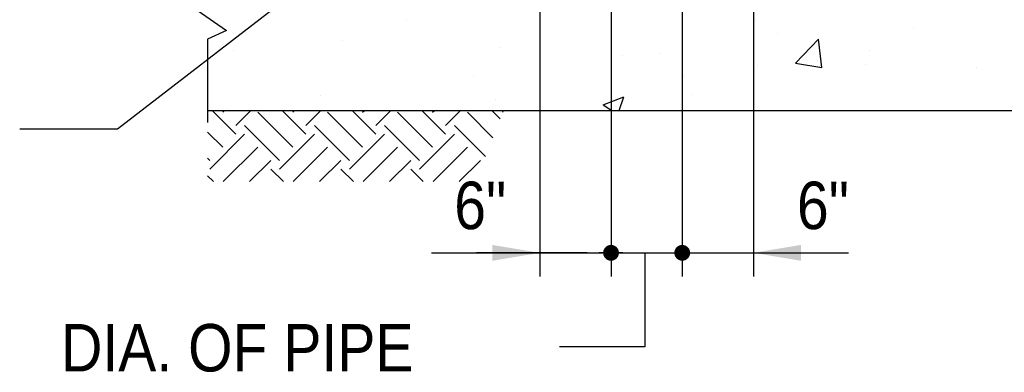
# Model space of a CAD drawing. Extents: x -512 to 3251, y 147 to 2877.
# Tile 24 of 33: x 2504 to 2753, y 2408 to 2498. Entities that reach past the tile are written whole.
import ezdxf

# ---------------------------------------------------------------- set-up
doc = ezdxf.new("R2010")
doc.units = 0
doc.header["$LTSCALE"] = 96
doc.header["$MEASUREMENT"] = 0
doc.layers.get('0').update_dxf_attribs({"color": 3, "linetype": 'CONTINUOUS'})
for name, color, linetype in [('101', 1, 'CONTINUOUS'), ('103', 3, 'CONTINUOUS'), ('TEXT', 2, 'CONTINUOUS')]:
    doc.layers.add(name, color=color, linetype=linetype)
doc.styles.add('SX-FRAC', font='SX-FRAC.shx', dxfattribs={"width": 0.9, "height": 1.322835})

# ---------------------------------------------------------------- blocks, each defined once
blk = doc.blocks.new('*X14')
at = {"color": 0}
for p, q in [((1262.84, 486.18), (1262.84, 486.18)), ((1351.02, 486.08), (1351.02, 486.08)), ((1391.06, 484.39), (1391.06, 484.39)), ((1246.73, 481.08), (1246.73, 481.08)), ((1356.57, 482.79), (1356.57, 482.79)), ((1361.23, 475.33), (1367.07, 481.42)), ((1367.9, 474.3), (1367.07, 481.42)), ((1219.1, 478.67), (1219.1, 478.67)), ((1286.76, 479.39), (1286.76, 479.39)), ((1380, 478.5), (1380, 478.5)), ((1317.62, 477.17), (1317.62, 477.17)), ((1326.8, 477.7), (1326.8, 477.7)), ((1366.84, 476), (1366.84, 476)), ((1351.59, 474.76), (1351.59, 474.76)), ((1361.23, 475.33), (1367.9, 474.3)), ((1378.96, 474.95), (1378.96, 474.95)), ((1406.87, 474.31), (1406.87, 474.31)), ((1279.74, 472.36), (1279.74, 472.36)), ((1332.82, 472.29), (1332.82, 472.29)), ((1241.23, 467.08), (1241.23, 467.08)), ((1285.45, 466.05), (1285.45, 466.05)), ((1312.6, 464.85), (1317.85, 466.87)), ((1316.69, 463.39), (1317.85, 466.87)), ((1335.22, 467.44), (1335.22, 467.44)), ((1312.6, 464.85), (1314.77, 463.39))]:
    blk.add_line(p, q, dxfattribs=at)
blk = doc.blocks.new('*X13')
at = {"color": 0}
for p, q in [((1219.76, 457.41), (1213.78, 463.39)), ((1216.44, 462.93), (1216.9, 463.39)), ((1219.76, 459.62), (1223.53, 463.39)), ((1237.44, 457.41), (1231.46, 463.39)), ((1234.12, 462.93), (1234.58, 463.39)), ((1237.44, 459.62), (1241.21, 463.39)), ((1255.11, 457.41), (1249.13, 463.39)), ((1251.8, 462.93), (1252.26, 463.39)), ((1255.11, 459.62), (1258.89, 463.39)), ((1272.79, 457.41), (1266.81, 463.39)), ((1269.48, 462.93), (1269.93, 463.39)), ((1272.79, 459.62), (1276.56, 463.39)), ((1286.6, 461.28), (1284.49, 463.39)), ((1287.16, 462.93), (1287.31, 463.09)), ((1234.12, 454.1), (1225.28, 462.93)), ((1251.8, 454.1), (1242.96, 462.93)), ((1269.48, 454.1), (1260.64, 462.93)), ((1284.74, 456.51), (1278.32, 462.93)), ((1230.81, 450.78), (1221.97, 459.62)), ((1248.49, 450.78), (1239.65, 459.62)), ((1266.16, 450.78), (1257.32, 459.62)), ((1282.87, 451.75), (1275, 459.62)), ((1216.44, 454.1), (1212.6, 457.94)), ((1213.13, 448.57), (1221.97, 457.41)), ((1230.81, 448.57), (1239.65, 457.41)), ((1248.49, 448.57), (1257.32, 457.41)), ((1266.16, 448.57), (1275, 457.41)), ((1216.58, 445.39), (1225.28, 454.1)), ((1234.26, 445.39), (1242.96, 454.1)), ((1251.93, 445.39), (1260.64, 454.1)), ((1269.61, 445.39), (1278.32, 454.1)), ((1213.13, 450.78), (1212.6, 451.31)), ((1223.21, 445.39), (1228.6, 450.78)), ((1240.89, 445.39), (1246.28, 450.78)), ((1258.56, 445.39), (1263.95, 450.78)), ((1276.24, 445.39), (1281.63, 450.78)), ((1231.78, 445.39), (1228.6, 448.57)), ((1249.46, 445.39), (1246.28, 448.57)), ((1267.13, 445.39), (1263.95, 448.57)), ((1214.1, 445.39), (1212.6, 446.89))]:
    blk.add_line(p, q, dxfattribs=at)

msp = doc.modelspace()

# ---------------------------------------------------------------- linework, layer by layer
at = {"layer": '101'}
for p, q in [((2653.23, 2543.57), (2653.23, 2432.57)), ((2671.23, 2543.57), (2671.23, 2432.57)), ((2689.23, 2528.01), (2689.23, 2432.57)), ((2528.46, 2469.91), (2601.19, 2526.08)), ((2635.23, 2522.57), (2635.23, 2432.57)), ((2503.73, 2469.91), (2528.46, 2469.91)), ((2607.82, 2438.57), (2677.23, 2438.57)), ((2647.23, 2438.57), (2619.23, 2438.57)), ((2656.23, 2438.57), (2650.23, 2438.57)), ((2656.23, 2438.57), (2650.23, 2438.57)), ((2653.23, 2438.57), (2713.23, 2438.57)), ((2661.74, 2438.57), (2661.74, 2414.8)), ((2677.23, 2438.57), (2705.23, 2438.57)), ((2661.74, 2414.8), (2640.24, 2414.8))]:
    msp.add_line(p, q, dxfattribs=at)
msp.add_lwpolyline([(2551.23, 2528.57), (2551.23, 2501.16), (2548.64, 2499.96), (2555.99, 2494.77), (2551.23, 2492.57), (2551.23, 2471.57)], dxfattribs=at)
at = {"layer": '101', "const_width": 2}
for points in [[(2652.23, 2438.57, 1), (2654.23, 2438.57, 1)], [(2670.23, 2438.57, 1), (2672.23, 2438.57, 1)]]:
    msp.add_lwpolyline(points, format="xyb", close=True, dxfattribs=at)
at = {"layer": '101'}
for points in [[(2623.23, 2436.57), (2623.23, 2440.57), (2635.23, 2438.57)], [(2701.23, 2436.57), (2701.23, 2440.57), (2689.23, 2438.57)]]:
    msp.add_solid(points, dxfattribs=at)
at = {"layer": '103'}
msp.add_line((2551.23, 2474.57), (2923.23, 2474.57), dxfattribs=at)

# ---------------------------------------------------------------- block references
at = {"layer": '101'}
for name in ['*X14', '*X13']:
    msp.add_blockref(name, (1338.63, 2011.18), dxfattribs=at)

# ---------------------------------------------------------------- texts
at = {"layer": 'TEXT', "style": 'SX-FRAC', "width": 0.9}
for s, p in [('6"', (2613.59, 2444.57)), ('6"', (2700.23, 2444.57)), ('DIA. OF PIPE', (2514.21, 2408.57))]:
    msp.add_text(s, height=12, dxfattribs=at).set_placement(p)

doc.saveas('drawing.dxf')
